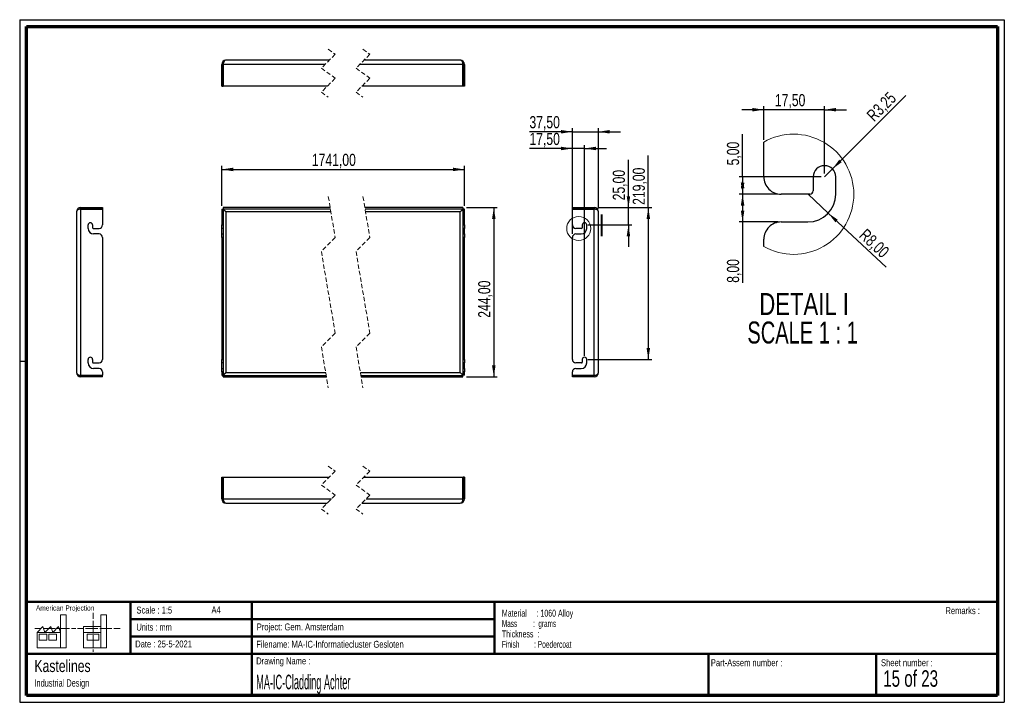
# Paper-space layout 'Cladding achter' of a CAD drawing. Header units: millimetres. Extents: x 7 to 291, y 7 to 204.
import ezdxf

# ---------------------------------------------------------------- set-up
doc = ezdxf.new("R2010")
doc.units = ezdxf.units.MM
doc.linetypes.add('HIDDEN', pattern=[1.905, 1.27, -0.635])
for name, color, linetype in [('BORDERS', 7, 'Continuous'), ('DRAWING', 7, 'Continuous'), ('TEXT_SHEET_FORMAT', 7, 'Continuous')]:
    doc.layers.add(name, color=color, linetype=linetype)
doc.styles.add('SLDTEXTSTYLE0', font='TXT', dxfattribs={"width": 0.7})
doc.styles.add('SLDTEXTSTYLE1', font='TXT', dxfattribs={"width": 0.75})
doc.styles.add('SLDTEXTSTYLE11', font='TXT', dxfattribs={"width": 0.568654})
doc.styles.add('SLDTEXTSTYLE4', font='TXT', dxfattribs={"width": 0.55})
doc.styles.add('SLDTEXTSTYLE5', font='TXT', dxfattribs={"width": 0.605})
doc.styles.add('SLDTEXTSTYLE7', font='TXT', dxfattribs={"width": 0.467045})
doc.styles.add('SLDTEXTSTYLE8', font='TXT', dxfattribs={"width": 0.681818})
doc.styles.add('SLDTEXTSTYLE9', font='TXT', dxfattribs={"width": 0.6875})
doc.dimstyles.new('SLDDIMSTYLE14', dxfattribs={"dimtxt": 3.5, "dimasz": 3.302, "dimexe": 0, "dimexo": 0.0625, "dimgap": 0.875, "dimtad": 1, "dimlfac": 5, "dimrnd": 1e-09, "dimzin": 12, "dimdsep": 46, "dimtxsty": 'SLDTEXTSTYLE1', "dimsah": 1, "dimcen": 0.09, "dimadec": 0, "dimazin": 3, "dimtfac": 1, "dimtmove": 0, "dimatfit": 0, "dimfxl": 1, "dimfrac": 2, "dimtolj": 1, "dimtzin": 12, "dimarcsym": 0})
doc.dimstyles.new('SLDDIMSTYLE15', dxfattribs={"dimtxt": 3.5, "dimasz": 3.302, "dimexe": 0, "dimexo": 0.0625, "dimgap": 0.875, "dimtad": 1, "dimlfac": 5, "dimrnd": 1e-09, "dimzin": 12, "dimdsep": 46, "dimtxsty": 'SLDTEXTSTYLE1', "dimsah": 1, "dimcen": 0.09, "dimadec": 0, "dimazin": 3, "dimtfac": 1, "dimtofl": 0, "dimtmove": 0, "dimatfit": 3, "dimfxl": 1, "dimfrac": 2, "dimtolj": 1, "dimtzin": 12, "dimarcsym": 0})
doc.dimstyles.new('SLDDIMSTYLE19', dxfattribs={"dimtxt": 3.5, "dimasz": 3.302, "dimexe": 0, "dimexo": 0.0625, "dimgap": 0.875, "dimtad": 1, "dimrnd": 1e-09, "dimzin": 12, "dimdsep": 46, "dimtxsty": 'SLDTEXTSTYLE1', "dimsah": 1, "dimcen": 0.09, "dimadec": 0, "dimazin": 3, "dimtfac": 1, "dimtmove": 0, "dimatfit": 0, "dimfxl": 1, "dimfrac": 2, "dimtolj": 1, "dimtzin": 12, "dimarcsym": 0})
doc.dimstyles.new('SLDDIMSTYLE20', dxfattribs={"dimtxt": 3.5, "dimasz": 3.302, "dimexe": 0, "dimexo": 0.0625, "dimgap": 0.875, "dimtad": 1, "dimrnd": 1e-09, "dimzin": 12, "dimdsep": 46, "dimtxsty": 'SLDTEXTSTYLE1', "dimsah": 1, "dimcen": 0.09, "dimadec": 0, "dimazin": 3, "dimtfac": 1, "dimtofl": 0, "dimtmove": 0, "dimatfit": 3, "dimfxl": 1, "dimfrac": 2, "dimtolj": 1, "dimtzin": 12, "dimarcsym": 0})
doc.dimstyles.new('SLDDIMSTYLE22', dxfattribs={"dimtxt": 3.5, "dimasz": 3.302, "dimexe": 0, "dimexo": 0.0625, "dimgap": 0.875, "dimtad": 1, "dimrnd": 1e-09, "dimzin": 12, "dimdsep": 46, "dimtxsty": 'SLDTEXTSTYLE1', "dimsah": 1, "dimcen": 0, "dimadec": 0, "dimazin": 3, "dimtfac": 1, "dimtofl": 0, "dimtmove": 0, "dimatfit": 3, "dimfxl": 1, "dimfrac": 2, "dimtolj": 1, "dimtzin": 12, "dimarcsym": 0})

# ---------------------------------------------------------------- blocks, each defined once
blk = doc.blocks.new('SW_NOTE_0_63')
at = {"layer": 'TEXT_SHEET_FORMAT', "color": 0, "char_height": 2, "attachment_point": 1}
for s, insert, style in [('Material     : 1060 Alloy', (0, 2.58), 'SLDTEXTSTYLE5'), ('Mass         :  grams', (0, -0.42), 'SLDTEXTSTYLE4'), ('Thickness  :', (0, -3.42), 'SLDTEXTSTYLE5'), ('Finish        : Poedercoat', (0, -6.42), 'SLDTEXTSTYLE11')]:
    blk.add_mtext(s, dxfattribs=dict(at, insert=insert, style=style))
blk = doc.blocks.new('SW_NOTE_0_64')
at = {"layer": 'DRAWING', "color": 0, "attachment_point": 1, "style": 'SLDTEXTSTYLE1'}
for s, insert, char_height in [('Kastelines', (0, 4.51), 3.5), ('Industrial Design', (0, -1.09), 2.1167)]:
    blk.add_mtext(s, dxfattribs=dict(at, insert=insert, char_height=char_height))
blk = doc.blocks.new('_D_148')
at = {"layer": 'DRAWING', "color": 7}
for p, q in [((64.84, 150.1), (64.84, 161.56)), ((64.84, 160.56), (134.84, 160.56)), ((134.84, 150.1), (134.84, 161.56))]:
    blk.add_line(p, q, dxfattribs=at)
for points in [[(64.84, 160.56), (68.15, 160.06), (68.15, 161.07)], [(134.84, 160.56), (131.54, 161.07), (131.54, 160.06)]]:
    blk.add_solid(points, dxfattribs=at)
at = {"layer": 'DRAWING', "color": 7, "insert": (90.84, 165.08), "char_height": 3.5, "attachment_point": 1, "style": 'SLDTEXTSTYLE1'}
blk.add_mtext('1741,00', dxfattribs=at)
blk = doc.blocks.new('_D_149')
at = {"layer": 'DRAWING', "color": 7}
for p, q in [((135.4, 149.54), (144.32, 149.54)), ((143.32, 149.54), (143.32, 100.74)), ((135.4, 100.74), (144.32, 100.74))]:
    blk.add_line(p, q, dxfattribs=at)
for points in [[(143.32, 149.54), (142.81, 146.24), (143.83, 146.24)], [(143.32, 100.74), (143.83, 104.04), (142.81, 104.04)]]:
    blk.add_solid(points, dxfattribs=at)
at = {"layer": 'DRAWING', "color": 7, "insert": (138.81, 117.76), "char_height": 3.5, "attachment_point": 1, "rotation": 90, "style": 'SLDTEXTSTYLE1'}
blk.add_mtext('244,00', dxfattribs=at)
blk = doc.blocks.new('_D_150')
at = {"layer": 'DRAWING', "color": 7}
for p, q in [((182.16, 149.54), (182.16, 163.29)), ((173.28, 149.54), (183.16, 149.54)), ((182.16, 144.54), (182.16, 149.54)), ((170.48, 144.54), (183.16, 144.54)), ((182.16, 144.54), (182.16, 138.19))]:
    blk.add_line(p, q, dxfattribs=at)
for points in [[(182.16, 149.54), (182.66, 152.84), (181.65, 152.84)], [(182.16, 144.54), (181.65, 141.24), (182.66, 141.24)]]:
    blk.add_solid(points, dxfattribs=at)
at = {"layer": 'DRAWING', "color": 7, "insert": (177.64, 151.65), "char_height": 3.5, "attachment_point": 1, "rotation": 90, "style": 'SLDTEXTSTYLE1'}
blk.add_mtext('25,00', dxfattribs=at)
blk = doc.blocks.new('_D_151')
at = {"layer": 'DRAWING', "color": 7}
for p, q in [((165.98, 171.44), (153.6, 171.44)), ((165.98, 150.1), (165.98, 172.44)), ((165.98, 171.44), (173.48, 171.44)), ((173.48, 149.34), (173.48, 172.44)), ((173.48, 171.44), (179.83, 171.44))]:
    blk.add_line(p, q, dxfattribs=at)
for points in [[(165.98, 171.44), (162.68, 171.95), (162.68, 170.93)], [(173.48, 171.44), (176.78, 170.93), (176.78, 171.95)]]:
    blk.add_solid(points, dxfattribs=at)
at = {"layer": 'DRAWING', "color": 7, "insert": (153.6, 175.95), "char_height": 3.5, "attachment_point": 1, "style": 'SLDTEXTSTYLE1'}
blk.add_mtext('37,50', dxfattribs=at)
blk = doc.blocks.new('_D_152')
at = {"layer": 'DRAWING', "color": 7}
for p, q in [((165.98, 141.94), (165.98, 167.61)), ((169.48, 106.74), (169.48, 167.61)), ((165.98, 166.61), (153.6, 166.61)), ((169.48, 166.61), (165.98, 166.61)), ((169.48, 166.61), (175.83, 166.61))]:
    blk.add_line(p, q, dxfattribs=at)
for points in [[(165.98, 166.61), (162.68, 167.12), (162.68, 166.11)], [(169.48, 166.61), (172.78, 166.11), (172.78, 167.12)]]:
    blk.add_solid(points, dxfattribs=at)
at = {"layer": 'DRAWING', "color": 7, "insert": (153.6, 171.12), "char_height": 3.5, "attachment_point": 1, "style": 'SLDTEXTSTYLE1'}
blk.add_mtext('17,50', dxfattribs=at)
blk = doc.blocks.new('_D_153')
at = {"layer": 'DRAWING', "color": 7}
for p, q in [((187.89, 149.54), (187.89, 164.58)), ((173.28, 149.54), (188.89, 149.54)), ((187.89, 149.54), (187.89, 105.74)), ((170.48, 105.74), (188.89, 105.74))]:
    blk.add_line(p, q, dxfattribs=at)
for points in [[(187.89, 149.54), (187.38, 146.24), (188.4, 146.24)], [(187.89, 105.74), (188.4, 109.04), (187.38, 109.04)]]:
    blk.add_solid(points, dxfattribs=at)
at = {"layer": 'DRAWING', "color": 7, "insert": (183.38, 150.35), "char_height": 3.5, "attachment_point": 1, "rotation": 90, "style": 'SLDTEXTSTYLE1'}
blk.add_mtext('219,00', dxfattribs=at)
blk = doc.blocks.new('_D_154')
at = {"layer": 'DRAWING', "color": 7}
for q in [(262.15, 181.86), (238.7, 158.4)]:
    blk.add_line((240.99, 160.7), q, dxfattribs=at)
blk.add_solid([(240.99, 160.7), (243.69, 162.68), (242.97, 163.4)], dxfattribs=at)
at = {"layer": 'DRAWING', "color": 7, "insert": (250.56, 176.63), "char_height": 3.5, "attachment_point": 1, "rotation": 45, "style": 'SLDTEXTSTYLE1'}
blk.add_mtext('R3,25', dxfattribs=at)
blk = doc.blocks.new('_D_155')
at = {"layer": 'DRAWING', "color": 7}
for p, q in [((221.2, 177.8), (214.85, 177.8)), ((221.2, 169.15), (221.2, 178.8)), ((238.7, 177.8), (221.2, 177.8)), ((238.7, 159.4), (238.7, 178.8)), ((238.7, 177.8), (245.05, 177.8))]:
    blk.add_line(p, q, dxfattribs=at)
for points in [[(221.2, 177.8), (217.89, 178.31), (217.89, 177.29)], [(238.7, 177.8), (242, 177.29), (242, 178.31)]]:
    blk.add_solid(points, dxfattribs=at)
at = {"layer": 'DRAWING', "color": 7, "insert": (224.4, 182.31), "char_height": 3.5, "attachment_point": 1, "style": 'SLDTEXTSTYLE1'}
blk.add_mtext('17,50', dxfattribs=at)
blk = doc.blocks.new('_D_156')
at = {"layer": 'DRAWING', "color": 7}
for p, q in [((225.2, 153.4), (214.08, 153.4)), ((215.08, 153.4), (215.08, 145.4)), ((225.2, 145.4), (214.08, 145.4)), ((215.08, 145.4), (215.08, 127.86))]:
    blk.add_line(p, q, dxfattribs=at)
for points in [[(215.08, 153.4), (214.57, 150.1), (215.59, 150.1)], [(215.08, 145.4), (215.59, 148.71), (214.57, 148.71)]]:
    blk.add_solid(points, dxfattribs=at)
at = {"layer": 'DRAWING', "color": 7, "insert": (210.57, 127.86), "char_height": 3.5, "attachment_point": 1, "rotation": 90, "style": 'SLDTEXTSTYLE1'}
blk.add_mtext('8,00', dxfattribs=at)
blk = doc.blocks.new('_D_157')
at = {"layer": 'DRAWING', "color": 7}
for q in [(233.95, 153.4), (256.45, 132.33)]:
    blk.add_line((239.79, 147.94), q, dxfattribs=at)
blk.add_solid([(239.79, 147.94), (241.85, 145.31), (242.54, 146.05)], dxfattribs=at)
at = {"layer": 'DRAWING', "color": 7, "insert": (250.85, 143.74), "char_height": 3.5, "attachment_point": 1, "rotation": 316.8796, "style": 'SLDTEXTSTYLE1'}
blk.add_mtext('R8,00', dxfattribs=at)
blk = doc.blocks.new('_D_158')
at = {"layer": 'DRAWING', "color": 7}
for p, q in [((215.08, 158.4), (215.08, 170.78)), ((237.7, 158.4), (214.08, 158.4)), ((215.08, 158.4), (215.08, 153.4)), ((225.2, 153.4), (214.08, 153.4))]:
    blk.add_line(p, q, dxfattribs=at)
for points in [[(215.08, 158.4), (214.57, 155.1), (215.59, 155.1)], [(215.08, 153.4), (215.59, 156.71), (214.57, 156.71)]]:
    blk.add_solid(points, dxfattribs=at)
at = {"layer": 'DRAWING', "color": 7, "insert": (210.57, 161.73), "char_height": 3.5, "attachment_point": 1, "rotation": 90, "style": 'SLDTEXTSTYLE1'}
blk.add_mtext('5,00', dxfattribs=at)
blk = doc.blocks.new('SW_NOTE_0_65')
at = {"layer": 'DRAWING', "color": 0, "char_height": 6.35, "attachment_point": 2}
for s, insert, style in [('DETAIL I', (15.28, 8.19), 'SLDTEXTSTYLE1'), ('SCALE 1 : 1', (14.84, -0.03), 'SLDTEXTSTYLE8')]:
    blk.add_mtext(s, dxfattribs=dict(at, insert=insert, style=style))

psp = doc.layouts.new('Cladding achter')

# ---------------------------------------------------------------- linework, layer by layer
at = {"color": 7, "linetype": 'HIDDEN', "lineweight": 18}
for p, q in [((97.5757, 193.794), (93.5757, 189.794)), ((95.5757, 195.2565), (97.5757, 193.794)), ((107.5757, 193.794), (103.5757, 189.794)), ((105.5757, 195.2565), (107.5757, 193.794)), ((93.5757, 189.794), (97.5757, 186.869)), ((103.5757, 189.794), (107.5757, 186.869)), ((97.5757, 186.869), (93.5757, 182.869)), ((107.5757, 186.869), (103.5757, 182.869)), ((93.5757, 182.869), (95.5757, 181.4065)), ((103.5757, 182.869), (105.5757, 181.4065)), ((95.5757, 152.7128), (97.5757, 140.9253)), ((105.5757, 152.7128), (107.5757, 140.9253)), ((97.5757, 140.9253), (93.5757, 136.9253)), ((107.5757, 140.9253), (103.5757, 136.9253)), ((93.5757, 136.9253), (97.5757, 113.3503)), ((103.5757, 136.9253), (107.5757, 113.3503)), ((97.5757, 113.3503), (93.5757, 109.3503)), ((107.5757, 113.3503), (103.5757, 109.3503)), ((93.5757, 109.3503), (95.5757, 97.5628)), ((103.5757, 109.3503), (105.5757, 97.5628)), ((95.5757, 74.9568), (97.5757, 73.4943)), ((105.5757, 74.9568), (107.5757, 73.4943)), ((97.5757, 73.4943), (93.5757, 69.4943)), ((107.5757, 73.4943), (103.5757, 69.4943)), ((93.5757, 69.4943), (97.5757, 66.5693)), ((103.5757, 69.4943), (107.5757, 66.5693)), ((97.5757, 66.5693), (93.5757, 62.5693)), ((107.5757, 66.5693), (103.5757, 62.5693)), ((93.5757, 62.5693), (95.5757, 61.1068)), ((103.5757, 62.5693), (105.5757, 61.1068))]:
    psp.add_line(p, q, dxfattribs=at)
at = {"color": 7, "linetype": 'Continuous', "lineweight": 25}
for p, q in [((64.8442, 190.8815), (65.2442, 190.8815)), ((64.8442, 184.5815), (64.8442, 190.8815)), ((65.2442, 184.5815), (65.2442, 190.8815)), ((94.6632, 190.8815), (65.2796, 190.8815)), ((65.2796, 190.8815), (65.2796, 184.5815)), ((95.8632, 192.0815), (66.0442, 192.0815)), ((134.4018, 190.8815), (104.6632, 190.8815)), ((133.6372, 192.0815), (105.8632, 192.0815)), ((134.4018, 184.5815), (134.4018, 190.8815)), ((134.8372, 190.8815), (134.4372, 190.8815)), ((134.4372, 190.8815), (134.4372, 184.5815)), ((134.8372, 190.8815), (134.8372, 184.5815)), ((64.8442, 184.5815), (65.2442, 184.5815)), ((95.2882, 184.5815), (65.2796, 184.5815)), ((134.4018, 184.5815), (105.2882, 184.5815)), ((134.8372, 184.5815), (134.4372, 184.5815)), ((221.1968, 158.404), (221.1968, 168.4449)), ((235.4468, 158.404), (235.4468, 154.404)), ((241.9468, 153.404), (241.9468, 158.404)), ((234.4468, 153.404), (226.1968, 153.404)), ((22.9547, 148.3378), (22.9547, 101.9378)), ((24.1547, 149.5378), (24.1547, 149.1378)), ((24.1547, 149.5378), (30.4547, 149.5378)), ((24.1547, 149.1378), (30.4547, 149.1378)), ((24.1547, 149.1024), (24.1547, 101.1731)), ((30.4547, 149.1024), (24.1547, 149.1024)), ((30.4547, 149.5378), (30.4547, 149.1378)), ((30.4547, 149.1024), (30.4547, 144.5378)), ((64.8442, 149.1024), (65.2442, 149.1024)), ((64.8442, 149.1024), (64.8442, 144.5378)), ((65.2442, 149.1024), (65.2442, 144.5378)), ((96.1144, 149.5378), (65.2796, 149.5378)), ((65.2796, 149.5378), (65.2796, 149.1378)), ((96.1823, 149.1378), (65.2796, 149.1378)), ((96.318, 148.3378), (66.0442, 148.3378)), ((66.0442, 148.3378), (66.0442, 101.9378)), ((134.4018, 149.5378), (106.1144, 149.5378)), ((134.4018, 149.1378), (106.1823, 149.1378)), ((133.6372, 148.3378), (106.318, 148.3378)), ((133.6372, 101.9378), (133.6372, 148.3378)), ((134.4018, 149.5378), (134.4018, 149.1378)), ((134.8372, 149.1024), (134.4372, 149.1024)), ((134.4372, 144.5378), (134.4372, 149.1024)), ((134.8372, 144.5378), (134.8372, 149.1024)), ((165.9828, 149.5378), (165.9828, 149.1378)), ((165.9828, 149.5378), (172.2828, 149.5378)), ((165.9828, 149.1378), (172.2828, 149.1378)), ((165.9828, 144.5378), (165.9828, 149.1024)), ((172.2828, 149.1024), (165.9828, 149.1024)), ((172.2828, 149.5378), (172.2828, 149.1378)), ((172.2828, 101.1731), (172.2828, 149.1024)), ((173.4828, 101.9378), (173.4828, 148.3378)), ((226.1968, 145.404), (233.9468, 145.404)), ((26.3047, 143.5378), (26.3047, 144.5378)), ((27.6047, 144.5378), (27.6047, 143.7378)), ((27.8047, 143.5378), (29.4547, 143.5378)), ((64.8442, 144.5378), (65.2442, 144.5378)), ((64.8442, 143.5378), (64.8442, 144.5378)), ((65.2442, 143.5378), (64.8442, 143.5378)), ((64.8442, 141.9378), (64.8442, 143.5378)), ((65.2442, 144.5378), (65.2442, 143.5378)), ((65.2442, 143.5378), (65.2442, 141.9378)), ((134.4372, 144.5378), (134.8372, 144.5378)), ((134.4372, 143.5378), (134.4372, 144.5378)), ((134.8372, 143.5378), (134.4372, 143.5378)), ((134.4372, 141.9378), (134.4372, 143.5378)), ((134.8372, 144.5378), (134.8372, 143.5378)), ((134.8372, 141.9378), (134.8372, 143.5378)), ((168.6328, 143.5378), (166.9828, 143.5378)), ((168.8328, 144.5378), (168.8328, 143.7378)), ((170.1328, 143.5378), (170.1328, 144.5378)), ((29.4547, 141.9378), (27.9047, 141.9378)), ((30.4547, 140.9378), (30.4547, 105.7378)), ((64.8442, 141.9378), (65.2442, 141.9378)), ((64.8442, 140.9378), (64.8442, 141.9378)), ((64.8442, 140.9378), (64.8442, 105.7378)), ((65.2442, 140.9378), (64.8442, 140.9378)), ((65.2442, 141.9378), (65.2442, 140.9378)), ((65.2442, 140.9378), (65.2442, 105.7378)), ((134.4372, 141.9378), (134.8372, 141.9378)), ((134.4372, 140.9378), (134.4372, 141.9378)), ((134.4372, 105.7378), (134.4372, 140.9378)), ((134.8372, 140.9378), (134.4372, 140.9378)), ((134.8372, 141.9378), (134.8372, 140.9378)), ((134.8372, 105.7378), (134.8372, 140.9378)), ((165.9828, 105.7378), (165.9828, 140.9378)), ((166.9828, 141.9378), (168.5328, 141.9378)), ((221.1968, 138.3632), (221.1968, 140.404)), ((26.3047, 104.7378), (26.3047, 105.7378)), ((27.6047, 105.7378), (27.6047, 104.9378)), ((64.8442, 105.7378), (65.2442, 105.7378)), ((64.8442, 104.7378), (64.8442, 105.7378)), ((65.2442, 105.7378), (65.2442, 104.7378)), ((134.4372, 105.7378), (134.8372, 105.7378)), ((134.4372, 104.7378), (134.4372, 105.7378)), ((134.8372, 105.7378), (134.8372, 104.7378)), ((168.8328, 105.7378), (168.8328, 104.9378)), ((170.1328, 104.7378), (170.1328, 105.7378)), ((27.8047, 104.7378), (29.4547, 104.7378)), ((29.4547, 103.1378), (27.9047, 103.1378)), ((65.2442, 104.7378), (64.8442, 104.7378)), ((64.8442, 103.1378), (64.8442, 104.7378)), ((64.8442, 103.1378), (65.2442, 103.1378)), ((64.8442, 102.1378), (64.8442, 103.1378)), ((65.2442, 104.7378), (65.2442, 103.1378)), ((65.2442, 103.1378), (65.2442, 102.1378)), ((134.8372, 104.7378), (134.4372, 104.7378)), ((134.4372, 103.1378), (134.4372, 104.7378)), ((134.4372, 103.1378), (134.8372, 103.1378)), ((134.4372, 102.1378), (134.4372, 103.1378)), ((134.8372, 103.1378), (134.8372, 104.7378)), ((134.8372, 103.1378), (134.8372, 102.1378)), ((168.6328, 104.7378), (166.9828, 104.7378)), ((166.9828, 103.1378), (168.5328, 103.1378)), ((24.1547, 101.1731), (30.4547, 101.1731)), ((24.1547, 100.7378), (24.1547, 101.1378)), ((30.4547, 101.1378), (24.1547, 101.1378)), ((30.4547, 100.7378), (24.1547, 100.7378)), ((30.4547, 102.1378), (30.4547, 101.1731)), ((30.4547, 100.7378), (30.4547, 101.1378)), ((64.8442, 102.1378), (64.8442, 101.1731)), ((65.2442, 102.1378), (64.8442, 102.1378)), ((64.8442, 101.1731), (65.2442, 101.1731)), ((65.2442, 102.1378), (65.2442, 101.1731)), ((65.2796, 100.7378), (65.2796, 101.1378)), ((65.2796, 101.1378), (94.9691, 101.1378)), ((65.2796, 100.7378), (95.037, 100.7378)), ((66.0442, 101.9378), (94.8334, 101.9378)), ((104.8334, 101.9378), (133.6372, 101.9378)), ((104.9691, 101.1378), (134.4018, 101.1378)), ((105.037, 100.7378), (134.4018, 100.7378)), ((134.4018, 100.7378), (134.4018, 101.1378)), ((134.8372, 102.1378), (134.4372, 102.1378)), ((134.4372, 101.1731), (134.4372, 102.1378)), ((134.8372, 101.1731), (134.4372, 101.1731)), ((134.8372, 101.1731), (134.8372, 102.1378)), ((165.9828, 101.1731), (165.9828, 102.1378)), ((165.9828, 101.1731), (172.2828, 101.1731)), ((165.9828, 100.7378), (165.9828, 101.1378)), ((172.2828, 101.1378), (165.9828, 101.1378)), ((172.2828, 100.7378), (165.9828, 100.7378)), ((172.2828, 100.7378), (172.2828, 101.1378)), ((64.8442, 71.7818), (65.2442, 71.7818)), ((64.8442, 65.4818), (64.8442, 71.7818)), ((65.2442, 65.4818), (65.2442, 71.7818)), ((65.2796, 71.7818), (65.2796, 65.4818)), ((65.2796, 71.7818), (95.8632, 71.7818)), ((105.8632, 71.7818), (134.4018, 71.7818)), ((134.4018, 65.4818), (134.4018, 71.7818)), ((134.4372, 71.7818), (134.4372, 65.4818)), ((134.8372, 71.7818), (134.4372, 71.7818)), ((134.8372, 71.7818), (134.8372, 65.4818)), ((64.8442, 65.4818), (65.2442, 65.4818)), ((65.2796, 65.4818), (96.4882, 65.4818)), ((65.2796, 65.4749), (65.2796, 65.4735)), ((106.4882, 65.4818), (134.4018, 65.4818)), ((134.8372, 65.4818), (134.4372, 65.4818)), ((66.0442, 64.2818), (95.2882, 64.2818)), ((105.2882, 64.2818), (133.6372, 64.2818))]:
    psp.add_line(p, q, dxfattribs=at)
at = {"color": 7, "linetype": 'Continuous', "lineweight": 25, "flags": 128}
for points in [[(66.0442, 192.0815), (65.895, 192.0585), (65.7516, 191.9902), (65.6194, 191.8793), (65.5035, 191.73), (65.4084, 191.5482), (65.3378, 191.3407), (65.2943, 191.1156), (65.2796, 190.8815)], [(134.4018, 190.8815), (134.3872, 191.1156), (134.3436, 191.3407), (134.273, 191.5482), (134.1779, 191.73), (134.062, 191.8793), (133.9298, 191.9902), (133.7864, 192.0585), (133.6372, 192.0815)], [(134.3767, 191.1867), (134.4218, 191.0376), (134.4372, 190.8815)], [(65.2442, 149.1024), (65.2564, 149.0908), (65.2925, 149.0563), (65.3514, 149), (65.4314, 148.9235), (65.53, 148.8293), (65.6442, 148.7201), (65.7706, 148.5993), (65.9053, 148.4706), (66.0442, 148.3378)], [(66.0442, 148.3378), (65.9114, 148.4767), (65.7827, 148.6114), (65.6619, 148.7378), (65.5527, 148.852), (65.4585, 148.9506), (65.382, 149.0306), (65.3257, 149.0895), (65.2912, 149.1256), (65.2796, 149.1378)], [(134.4018, 149.1378), (134.3872, 149.1224), (134.3436, 149.0769), (134.273, 149.003), (134.1779, 148.9035), (134.062, 148.7822), (133.9298, 148.6439), (133.7864, 148.4939), (133.6372, 148.3378)], [(133.6372, 148.3378), (133.7933, 148.487), (133.9433, 148.6304), (134.0817, 148.7626), (134.2029, 148.8785), (134.3024, 148.9736), (134.3763, 149.0442), (134.4218, 149.0877), (134.4372, 149.1024)], [(66.0442, 101.9378), (65.8881, 101.7886), (65.7381, 101.6452), (65.5998, 101.513), (65.4785, 101.3971), (65.379, 101.302), (65.3051, 101.2314), (65.2596, 101.1878), (65.2442, 101.1731)], [(65.2796, 101.1378), (65.2912, 101.1499), (65.3257, 101.186), (65.382, 101.245), (65.4585, 101.325), (65.5527, 101.4236), (65.6619, 101.5378), (65.7827, 101.6642), (65.9114, 101.7989), (66.0442, 101.9378)], [(134.4372, 101.1731), (134.425, 101.1848), (134.389, 101.2193), (134.33, 101.2756), (134.25, 101.352), (134.1514, 101.4463), (134.0372, 101.5555), (133.9108, 101.6763), (133.7761, 101.805), (133.6372, 101.9378)], [(133.6372, 101.9378), (133.7864, 101.7817), (133.9298, 101.6316), (134.062, 101.4933), (134.1779, 101.3721), (134.273, 101.2726), (134.3436, 101.1987), (134.3872, 101.1532), (134.4018, 101.1378)], [(65.3047, 65.1767), (65.2596, 65.3258), (65.2442, 65.4818)], [(65.2796, 65.4818), (65.2943, 65.2477), (65.3378, 65.0226), (65.4084, 64.8152), (65.5035, 64.6333), (65.6194, 64.4841), (65.7516, 64.3732), (65.895, 64.3049), (66.0442, 64.2818)], [(133.6372, 64.2818), (133.7864, 64.3049), (133.9298, 64.3732), (134.062, 64.4841), (134.1779, 64.6333), (134.273, 64.8152), (134.3436, 65.0226), (134.3872, 65.2477), (134.4018, 65.4818)]]:
    psp.add_lwpolyline(points, dxfattribs=at)
at = {"color": 7, "linetype": 'Continuous', "lineweight": 18}
psp.add_circle((167.8078, 143.5378), 3.4677, dxfattribs=at)
at = {"color": 7, "linetype": 'Continuous', "lineweight": 25}
for centre, radius, start, end in [((66.0442, 190.8815), 1.2, 90.000158, 179.999451), ((66.0437, 190.8816), 0.7995, 157.567646, 180.006371), ((133.6372, 190.8815), 1.2, 0.000612, 89.999779), ((238.6968, 158.404), 3.25, 0.000085, 179.999915), ((226.1968, 158.404), 5, 179.999915, 270.000053), ((233.9468, 153.404), 8, 270.000027, 359.999983), ((234.4468, 154.404), 1, 269.999662, 0.000471), ((24.1547, 148.3378), 1.2, 90, 180), ((24.1547, 148.3378), 0.8, 90, 112.424892), ((172.2828, 148.3378), 1.2, 0, 90), ((172.2828, 148.3378), 0.8, 67.575108, 90), ((26.9547, 144.5378), 0.65, 0, 180), ((169.4828, 144.5378), 0.65, 0, 180), ((226.1968, 140.404), 5, 89.999947, 180), ((27.9047, 143.5378), 1.6, 180, 270), ((27.8047, 143.7378), 0.2, 180, 270), ((29.4547, 144.5378), 1, 270, 0), ((166.9828, 144.5378), 1, 180, 270), ((168.5328, 143.5378), 1.6, 270, 0), ((168.6328, 143.7378), 0.2, 270, 0), ((29.4547, 140.9378), 1, 0, 90), ((166.9828, 140.9378), 1, 90, 180), ((26.9547, 105.7378), 0.65, 0, 180), ((29.4547, 105.7378), 1, 270, 0), ((166.9828, 105.7378), 1, 180, 270), ((169.4828, 105.7378), 0.65, 0, 180), ((27.9047, 104.7378), 1.6, 180, 270), ((27.8047, 104.9378), 0.2, 180, 270), ((29.4547, 102.1378), 1, 360, 90), ((166.9828, 102.1378), 1, 90, 180), ((168.5328, 104.7378), 1.6, 270, 0), ((168.6328, 104.9378), 0.2, 270, 0), ((24.1547, 101.9378), 1.2, 180, 270), ((24.1547, 101.9378), 0.8, 247.575108, 270), ((172.2828, 101.9378), 1.2, 270, 0), ((172.2828, 101.9378), 0.8, 270, 292.424892), ((66.0442, 65.4818), 1.2, 180.000612, 269.999779), ((133.6372, 65.4818), 1.2, 270.000158, 359.999451), ((133.6377, 65.4817), 0.7995, 337.567646, 0.006371)]:
    psp.add_arc(centre, radius, start, end, dxfattribs=at)
at = {"color": 7, "linetype": 'Continuous', "lineweight": 18}
for start, end in [(0.000001, 119.831653), (240.168349, 359.999997)]:
    psp.add_arc((229.8218, 153.404), 17.3383, start, end, dxfattribs=at)
at = {"color": 7, "linetype": 'Continuous', "lineweight": 25}
for centre, start_param, end_param in [((24.1547, 148.3378), 1.57079633, 3.14159265), ((172.2828, 148.3378), 0, 1.57079633), ((24.1547, 101.9378), 3.14159265, 4.71238898), ((172.2828, 101.9378), 4.71238898, 6.28318531)]:
    psp.add_ellipse(centre, major_axis=(1.2, 0), ratio=0.63720388, start_param=start_param, end_param=end_param, dxfattribs=at)
at = {"layer": 'BORDERS', "lineweight": 70}
for p, q in [((8.5696, 8.7839), (8.5696, 201.7839)), ((8.5696, 201.7839), (288.5696, 201.7839)), ((288.5696, 201.7839), (288.5696, 8.7839)), ((288.5696, 8.7839), (8.5696, 8.7839))]:
    psp.add_line(p, q, dxfattribs=at)
at = {"layer": 'BORDERS', "lineweight": 50}
for p, q in [((8.5696, 35.7839), (288.5696, 35.7839)), ((38.5696, 35.7839), (38.5696, 20.7839)), ((73.5696, 35.7839), (73.5696, 8.7839)), ((143.5696, 35.7839), (143.5696, 20.7839)), ((38.5696, 30.7839), (143.5696, 30.7839)), ((38.5696, 25.7839), (143.5696, 25.7839)), ((8.5696, 20.7839), (288.5696, 20.7839)), ((205.2225, 8.7839), (205.2225, 20.7839)), ((253.6509, 8.7839), (253.6509, 20.7839))]:
    psp.add_line(p, q, dxfattribs=at)
at = {"layer": 'TEXT_SHEET_FORMAT'}
for p, q in [((6.5696, 203.7839), (290.5696, 203.7839)), ((6.5696, 203.7839), (6.5696, 6.7839)), ((290.5696, 203.7839), (290.5696, 6.7839)), ((6.5696, 105.2839), (8.6215, 105.2839)), ((6.5696, 6.7839), (290.5696, 6.7839))]:
    psp.add_line(p, q, dxfattribs=at)
at = {"layer": 'TEXT_SHEET_FORMAT', "color": 7, "linetype": 'Continuous', "lineweight": 18}
for p, q in [((18.3208, 26.9711), (18.3208, 32.0361)), ((18.3208, 32.0361), (20.0027, 32.0361)), ((20.0027, 32.0361), (20.0027, 22.4704)), ((27.7328, 32.596), (27.7328, 30.8389)), ((31.6542, 32.0317), (29.9723, 32.0317)), ((29.9723, 32.0317), (29.9723, 22.466)), ((31.6542, 26.9668), (31.6542, 32.0317)), ((11.5933, 26.9711), (13.2752, 28.6594)), ((13.2752, 28.6594), (13.8375, 26.9711)), ((13.8375, 26.9711), (15.5194, 28.6594)), ((15.5194, 28.6594), (16.0814, 26.9711)), ((16.0814, 26.9711), (17.7632, 28.6594)), ((17.7632, 28.6594), (18.3208, 26.9711)), ((24.9266, 28.655), (24.9266, 26.9668)), ((24.9266, 28.655), (29.9723, 28.655)), ((27.7328, 30.2516), (27.7328, 28.4899)), ((27.7328, 28.4899), (27.7328, 26.7282)), ((10.9809, 28.0997), (12.736, 28.0997)), ((18.3208, 26.9711), (11.5933, 26.9711)), ((11.5933, 26.9711), (11.5933, 22.4704)), ((12.1556, 26.4115), (14.3995, 26.4115)), ((12.1556, 24.7231), (12.1556, 26.4115)), ((13.321, 28.0997), (15.076, 28.0997)), ((14.3995, 26.4115), (14.3995, 24.7231)), ((14.957, 26.4115), (17.2012, 26.4115)), ((14.957, 24.7231), (14.957, 26.4115)), ((15.076, 28.0997), (16.8309, 28.0997)), ((17.2012, 26.4115), (17.2012, 24.7231)), ((17.4159, 28.0997), (19.1711, 28.0997)), ((18.3208, 26.9711), (18.3208, 22.4704)), ((19.1711, 28.0997), (20.926, 28.0997)), ((21.511, 28.0997), (22.8089, 28.0997)), ((23.2447, 28.0953), (24.9952, 28.0953)), ((24.9266, 26.9668), (29.9723, 26.9668)), ((24.9266, 26.9668), (24.9266, 22.466)), ((25.5802, 28.0953), (27.3352, 28.0953)), ((26.0509, 26.4071), (29.4147, 26.4071)), ((26.0509, 24.7187), (26.0509, 26.4071)), ((27.3352, 28.0953), (29.0902, 28.0953)), ((27.7328, 26.1409), (27.7328, 24.3793)), ((29.4147, 26.4071), (29.4147, 24.7187)), ((29.6752, 28.0953), (31.4303, 28.0953)), ((31.4303, 28.0953), (33.1853, 28.0953)), ((31.6542, 26.9668), (31.6542, 22.466)), ((33.7703, 28.0953), (35.5252, 28.0953)), ((14.3995, 24.7231), (12.1556, 24.7231)), ((17.2012, 24.7231), (14.957, 24.7231)), ((29.4147, 24.7187), (26.0509, 24.7187)), ((27.7328, 24.3793), (27.7328, 22.6175)), ((11.5933, 22.4704), (18.3208, 22.4704)), ((18.3208, 22.4704), (20.0027, 22.4704)), ((24.9266, 22.466), (31.6542, 22.466)), ((27.7328, 22.0302), (27.7328, 21.342))]:
    psp.add_line(p, q, dxfattribs=at)

# ---------------------------------------------------------------- block references
at = {"layer": 'DRAWING'}
for name, p in [('SW_NOTE_0_65', (217.5494, 116.7123)), ('SW_NOTE_0_64', (10.8265, 14.511))]:
    psp.add_blockref(name, p, dxfattribs=at)
at = {"layer": 'TEXT_SHEET_FORMAT', "color": 218}
psp.add_blockref('SW_NOTE_0_63', (145.6526, 30.9309), dxfattribs=at)

# ---------------------------------------------------------------- texts
at = {"color": 7, "linetype": 'Continuous', "lineweight": 18, "insert": (173.5171, 147.6306), "char_height": 6.35, "attachment_point": 1, "style": 'SLDTEXTSTYLE1'}
psp.add_mtext('I', dxfattribs=at)
at = {"layer": 'TEXT_SHEET_FORMAT', "attachment_point": 1}
for s, insert, char_height, style in [('American Projection', (11.2772, 34.7557), 1.5, 'SLDTEXTSTYLE1'), ('Scale : 1:5', (40.2454, 34.4082), 2, 'SLDTEXTSTYLE1'), ('A4', (61.8906, 34.4862), 2, 'SLDTEXTSTYLE1'), ('Remarks :', (273.5956, 34.2358), 2, 'SLDTEXTSTYLE1'), ('Units : mm', (40.2393, 29.4761), 2, 'SLDTEXTSTYLE0'), ('Project: Gem. Amsterdam', (74.9564, 29.538), 2, 'SLDTEXTSTYLE1'), ('Date : 25-5-2021', (39.8865, 24.6218), 2, 'SLDTEXTSTYLE1'), ('Filename: MA-IC-Informatiecluster Gesloten', (74.7977, 24.5313), 2, 'SLDTEXTSTYLE1'), ('Drawing Name :', (74.7803, 19.7365), 2, 'SLDTEXTSTYLE1'), ('Part-Assem number :', (205.9266, 19.2104), 2, 'SLDTEXTSTYLE1'), ('Sheet number :', (255.0112, 19.2104), 2, 'SLDTEXTSTYLE1'), ('15 of 23', (255.6343, 16.0396), 4.7625, 'SLDTEXTSTYLE9')]:
    psp.add_mtext(s, dxfattribs=dict(at, insert=insert, char_height=char_height, style=style))
at = {"layer": 'TEXT_SHEET_FORMAT', "color": 218, "insert": (74.7803, 14.7617), "char_height": 4.233333, "attachment_point": 1, "style": 'SLDTEXTSTYLE7'}
psp.add_mtext('MA-IC-Cladding Achter', dxfattribs=at)

# ---------------------------------------------------------------- dimensions: what is measured, and where the dimension line sits
at = {"layer": 'DRAWING', "color": 7}
for center, mpoint, picture, middle in [((238.6968, 158.404), (240.9949, 160.7021), '_D_154', (258.0462, 177.7534)), ((233.9468, 153.404), (239.7862, 147.9358), '_D_157', (252.2226, 136.2897))]:
    dim = psp.add_radius_dim(center=center, mpoint=mpoint, dimstyle='SLDDIMSTYLE22', dxfattribs=at)
    dim.commit()
    dim.dimension.update_dxf_attribs({"geometry": picture, "text_midpoint": middle, "dimtype": 164})
for base, p1, p2, dimstyle, picture, middle in [((221.1968, 177.8027), (238.6968, 158.404), (221.1968, 168.1469), 'SLDDIMSTYLE19', '_D_155', (230.2175, 177.8027)), ((173.4828, 171.4378), (165.9828, 149.1024), (173.4828, 148.3378), 'SLDDIMSTYLE15', '_D_151', (159.4234, 171.4378)), ((165.9828, 166.613), (169.4828, 105.7378), (165.9828, 140.9378), 'SLDDIMSTYLE14', '_D_152', (159.4234, 166.613))]:
    dim = psp.add_linear_dim(base=base, p1=p1, p2=p2, dimstyle=dimstyle, dxfattribs=at)
    dim.commit()
    dim.dimension.update_dxf_attribs({"geometry": picture, "text_midpoint": middle, "dimtype": 160})
for base, p1, p2, dimstyle, picture, middle in [((215.0794, 153.404), (238.6968, 158.404), (226.1968, 153.404), 'SLDDIMSTYLE20', '_D_158', (215.0794, 166.254)), ((187.8891, 105.7378), (172.2828, 149.5378), (169.4828, 105.7378), 'SLDDIMSTYLE15', '_D_153', (187.8891, 157.4668)), ((182.1559, 149.5378), (169.4828, 144.5378), (172.2828, 149.5378), 'SLDDIMSTYLE14', '_D_150', (182.1559, 157.4668)), ((215.0794, 145.404), (226.1968, 153.404), (226.1968, 145.404), 'SLDDIMSTYLE20', '_D_156', (215.0794, 132.3881)), ((143.3197, 100.7378), (134.4018, 149.5378), (134.4018, 100.7378), 'SLDDIMSTYLE15', '_D_149', (143.3197, 124.8721))]:
    dim = psp.add_linear_dim(base=base, p1=p1, p2=p2, angle=90, dimstyle=dimstyle, dxfattribs=at)
    dim.commit()
    dim.dimension.update_dxf_attribs({"geometry": picture, "text_midpoint": middle, "dimtype": 160})
dim = psp.add_linear_dim(base=(134.8372, 160.5646), p1=(64.8442, 149.1024), p2=(134.8372, 149.1024), text='1741,00', dimstyle='SLDDIMSTYLE15', dxfattribs=at)
dim.commit()
dim.dimension.update_dxf_attribs({"geometry": '_D_148', "text_midpoint": (99.248, 160.5646), "dimtype": 160})

doc.saveas('drawing.dxf')
